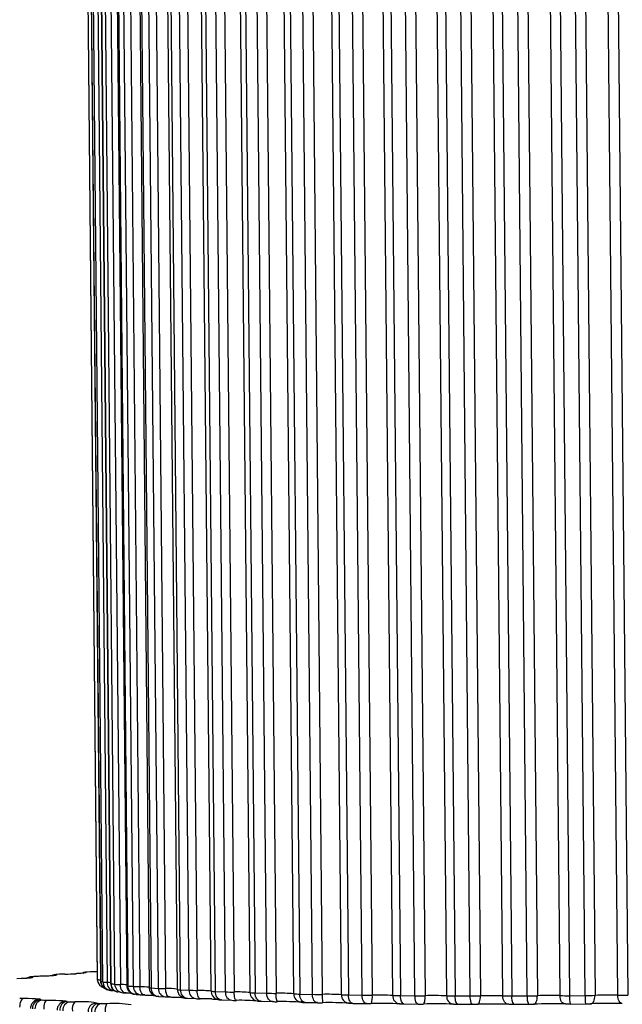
# Model space of a CAD drawing. Header units: millimetres. Extents: x -95 to 267, y -222 to 387.
# Tile 4 of 7: x 23 to 92, y -89 to 24. Entities that reach past the tile are written whole.
import ezdxf

# ---------------------------------------------------------------- set-up
doc = ezdxf.new("R2010")
doc.units = ezdxf.units.MM

msp = doc.modelspace()

# ---------------------------------------------------------------- linework, layer by layer
at = {"color": 7, "linetype": 'Continuous', "lineweight": 25}
for p, q in [((30.01, 111.59), (31.9, -86.21)), ((31.94, -86.29), (30.04, 111.52)), ((30.4, 111.32), (32.3, -86.49)), ((30.42, 111.31), (32.31, -86.5)), ((32.56, -86.57), (30.66, 111.23)), ((31.17, 111.19), (33.06, -86.61)), ((31.54, 111.06), (33.44, -86.75)), ((31.6, 111.04), (33.49, -86.77)), ((33.94, -86.84), (32.05, 110.97)), ((32.67, 110.93), (34.57, -86.88)), ((33.41, 110.81), (35.31, -87)), ((33.54, 110.78), (35.43, -87.03)), ((36.08, -87.09), (34.18, 110.71)), ((34.92, 110.68), (36.82, -87.13)), ((35.99, 110.58), (37.88, -87.23)), ((36.2, 110.54), (38.1, -87.27)), ((38.94, -87.33), (37.04, 110.48)), ((37.88, 110.45), (39.77, -87.35)), ((41.13, -87.44), (39.23, 110.37)), ((39.56, 110.32), (41.46, -87.48)), ((42.48, -87.54), (40.58, 110.27)), ((41.51, 110.25), (43.4, -87.56)), ((45.01, -87.63), (43.11, 110.17)), ((43.57, 110.13), (45.47, -87.68)), ((46.65, -87.72), (44.75, 110.08)), ((45.76, 110.07), (47.66, -87.74)), ((49.49, -87.8), (47.59, 110.01)), ((48.18, 109.97), (50.07, -87.84)), ((51.4, -87.88), (49.51, 109.93)), ((50.58, 109.92), (52.47, -87.89)), ((54.51, -87.94), (52.62, 109.87)), ((53.31, 109.83), (55.21, -87.98)), ((56.67, -88.01), (54.77, 109.8)), ((55.89, 109.8), (57.79, -88.01)), ((60.01, -88.05), (58.11, 109.76)), ((58.91, 109.73), (60.81, -88.08)), ((62.38, -88.1), (60.48, 109.71)), ((61.63, 109.71), (63.53, -88.1)), ((65.9, -88.13), (64, 109.68)), ((64.89, 109.66), (66.79, -88.15)), ((68.45, -88.16), (66.56, 109.64)), ((67.73, 109.65), (69.62, -88.16)), ((72.1, -88.17), (70.21, 109.64)), ((71.18, 109.62), (73.08, -88.19)), ((74.81, -88.19), (72.92, 109.61)), ((74.09, 109.63), (75.98, -88.18)), ((78.55, -88.18), (76.65, 109.63)), ((77.7, 109.62), (79.59, -88.19)), ((81.37, -88.19), (79.47, 109.62)), ((80.63, 109.64), (82.53, -88.17)), ((85.14, -88.15), (83.24, 109.65)), ((84.34, 109.65), (86.24, -88.16)), ((88.03, -88.15), (86.14, 109.66)), ((87.26, 109.69), (89.16, -88.12)), ((91.78, -88.09), (89.89, 109.71)), ((91.03, 109.71), (92.92, -88.1)), ((24.57, -85.97), (24.29, -86)), ((24.66, -85.97), (24.38, -86)), ((24.57, -85.97), (24.66, -85.97)), ((27.57, -85.7), (27.23, -85.73)), ((27.31, -85.72), (27.23, -85.73)), ((27.64, -85.7), (27.31, -85.72)), ((27.64, -85.7), (27.57, -85.7)), ((31.12, -85.43), (30.74, -85.46)), ((31.9, -85.4), (31.7, -85.41)), ((32.98, -87.43), (33.28, -87.52)), ((33.31, -87.53), (33.28, -87.52)), ((34.48, -87.75), (34.29, -87.73)), ((36.38, -88), (36.25, -88)), ((38.1, -87.27), (38.94, -87.33)), ((39, -88.24), (38.91, -88.23)), ((39, -88.24), (39.82, -88.3)), ((41.46, -87.48), (42.48, -87.54)), ((45.47, -87.68), (46.65, -87.72)), ((50.07, -87.84), (51.4, -87.88)), ((55.21, -87.98), (56.67, -88.01)), ((60.81, -88.08), (62.38, -88.1)), ((66.79, -88.15), (68.45, -88.16)), ((73.08, -88.19), (74.81, -88.19)), ((79.59, -88.19), (81.37, -88.19)), ((86.24, -88.16), (88.03, -88.15)), ((25.1, -88.62), (25.26, -88.61)), ((25.1, -88.62), (25.1, -88.62)), ((25.33, -88.63), (25.63, -88.66)), ((28.43, -88.85), (28.78, -88.87)), ((31.31, -89.16), (31.36, -89.13)), ((32.02, -89.04), (32.42, -89.06)), ((42.3, -88.45), (43.3, -88.5)), ((46.24, -88.64), (46.19, -88.64)), ((46.24, -88.64), (47.4, -88.69)), ((50.77, -88.8), (52.07, -88.84)), ((55.81, -88.93), (57.25, -88.96)), ((61.31, -89.04), (62.86, -89.06)), ((67.19, -89.11), (68.83, -89.12)), ((73.37, -89.14), (75.08, -89.15)), ((79.77, -89.15), (81.52, -89.14)), ((86.3, -89.12), (88.06, -89.1))]:
    msp.add_line(p, q, dxfattribs=at)
at = {"color": 8, "linetype": 'Continuous', "lineweight": 25}
for p, q in [((24.29, -86), (24.38, -86)), ((31.9, -85.4), (31.71, -85.41))]:
    msp.add_line(p, q, dxfattribs=at)
at = {"color": 8, "linetype": 'Continuous', "lineweight": 25, "flags": 128}
for points in [[(24.34, -86.03), (24.46, -86.05), (24.48, -86.08), (24.4, -86.1), (24.22, -86.13), (23.95, -86.16), (23.59, -86.18), (23.58, -86.18)], [(26.98, -85.78), (27.01, -85.78), (27.2, -85.75)], [(30.56, -85.49), (30.58, -85.51), (30.49, -85.54), (30.31, -85.57), (30.04, -85.59), (29.67, -85.62), (29.46, -85.63)], [(30.56, -85.49), (30.37, -85.51), (30.3, -85.53)], [(32.3, -86.49), (32.3, -86.49), (32.31, -86.5)], [(33.06, -86.61), (33.28, -86.62), (33.44, -86.63)], [(33.44, -86.75), (33.44, -86.75), (33.45, -86.76), (33.47, -86.76), (33.49, -86.77)]]:
    msp.add_lwpolyline(points, dxfattribs=at)
at = {"color": 7, "linetype": 'Continuous', "lineweight": 25, "flags": 128}
for points in [[(24.38, -86), (24.35, -86), (24.32, -86.01), (24.31, -86.01), (24.3, -86.01), (24.29, -86.02), (24.3, -86.02), (24.31, -86.02), (24.34, -86.03)], [(27.2, -85.75), (27.27, -85.78), (27.24, -85.81), (27.11, -85.83), (26.88, -85.86), (26.56, -85.88), (26.16, -85.91), (25.69, -85.93), (25.17, -85.94)], [(27.31, -85.72), (27.27, -85.73), (27.23, -85.73), (27.21, -85.74), (27.19, -85.74), (27.18, -85.74), (27.18, -85.75), (27.18, -85.75), (27.2, -85.75)], [(30.74, -85.46), (30.69, -85.46), (30.65, -85.46), (30.61, -85.47), (30.59, -85.47), (30.57, -85.48), (30.56, -85.48), (30.56, -85.48), (30.56, -85.49)], [(23.58, -86.18), (23.16, -86.2), (22.67, -86.22)], [(35.23, -87.84), (35.1, -87.83), (34.98, -87.78), (34.87, -87.69), (34.77, -87.57), (34.68, -87.43), (34.62, -87.26), (34.58, -87.07), (34.57, -86.88)], [(37.38, -88.08), (37.27, -88.07), (37.17, -88.02), (37.07, -87.94), (36.99, -87.82), (36.92, -87.67), (36.86, -87.5), (36.83, -87.32), (36.82, -87.13)], [(40.24, -88.31), (40.15, -88.3), (40.07, -88.25), (39.99, -88.17), (39.92, -88.05), (39.86, -87.9), (39.81, -87.73), (39.79, -87.55), (39.77, -87.35)], [(43.77, -88.51), (43.7, -88.5), (43.63, -88.46), (43.57, -88.37), (43.51, -88.25), (43.47, -88.11), (43.43, -87.94), (43.41, -87.75), (43.4, -87.56)], [(47.91, -88.69), (47.86, -88.68), (47.81, -88.63), (47.77, -88.55), (47.73, -88.43), (47.7, -88.29), (47.68, -88.12), (47.66, -87.93), (47.66, -87.74)], [(50.77, -88.8), (50.63, -88.79), (50.5, -88.74), (50.39, -88.65), (50.28, -88.54), (50.19, -88.39), (50.13, -88.22), (50.09, -88.03), (50.07, -87.84)], [(52.07, -88.84), (51.94, -88.83), (51.82, -88.78), (51.71, -88.69), (51.6, -88.57), (51.52, -88.43), (51.46, -88.26), (51.42, -88.07), (51.4, -87.88)], [(55.81, -88.93), (55.7, -88.92), (55.58, -88.87), (55.48, -88.79), (55.39, -88.67), (55.31, -88.52), (55.26, -88.35), (55.22, -88.17), (55.21, -87.98)], [(57.25, -88.96), (57.14, -88.95), (57.03, -88.9), (56.93, -88.82), (56.84, -88.7), (56.77, -88.55), (56.72, -88.39), (56.68, -88.2), (56.67, -88.01)], [(61.31, -89.04), (61.22, -89.03), (61.12, -88.98), (61.04, -88.89), (60.96, -88.77), (60.9, -88.63), (60.85, -88.46), (60.82, -88.27), (60.81, -88.08)], [(62.86, -89.06), (62.77, -89.05), (62.68, -89), (62.6, -88.91), (62.52, -88.8), (62.46, -88.65), (62.42, -88.48), (62.39, -88.3), (62.38, -88.1)], [(67.19, -89.11), (67.12, -89.1), (67.04, -89.05), (66.97, -88.96), (66.91, -88.84), (66.86, -88.7), (66.82, -88.53), (66.8, -88.34), (66.79, -88.15)], [(68.83, -89.12), (68.76, -89.11), (68.69, -89.06), (68.62, -88.98), (68.57, -88.86), (68.52, -88.71), (68.49, -88.54), (68.46, -88.36), (68.45, -88.16)], [(69.41, -89.12), (69.46, -89.1), (69.5, -89.05), (69.53, -88.97), (69.57, -88.85), (69.59, -88.7), (69.61, -88.54), (69.62, -88.35), (69.62, -88.16)], [(73.37, -89.14), (73.32, -89.13), (73.27, -89.08), (73.22, -89), (73.17, -88.88), (73.13, -88.74), (73.11, -88.57), (73.09, -88.38), (73.08, -88.19)], [(75.08, -89.15), (75.03, -89.14), (74.98, -89.09), (74.93, -89), (74.89, -88.89), (74.86, -88.74), (74.84, -88.57), (74.82, -88.39), (74.81, -88.19)], [(75.66, -89.14), (75.73, -89.13), (75.79, -89.08), (75.84, -88.99), (75.89, -88.87), (75.93, -88.73), (75.96, -88.56), (75.98, -88.37), (75.98, -88.18)], [(79.25, -89.14), (79.11, -89.13), (78.98, -89.08), (78.86, -88.99), (78.76, -88.87), (78.67, -88.73), (78.6, -88.56), (78.56, -88.37), (78.55, -88.18)], [(82.1, -89.13), (82.18, -89.12), (82.26, -89.07), (82.34, -88.98), (82.4, -88.86), (82.46, -88.72), (82.5, -88.55), (82.52, -88.36), (82.53, -88.17)], [(85.75, -89.11), (85.63, -89.1), (85.52, -89.05), (85.41, -88.97), (85.32, -88.85), (85.24, -88.7), (85.19, -88.53), (85.15, -88.35), (85.14, -88.15)], [(88.63, -89.09), (88.73, -89.08), (88.84, -89.03), (88.93, -88.94), (89.01, -88.82), (89.07, -88.67), (89.12, -88.5), (89.15, -88.32), (89.16, -88.12)], [(92.3, -89.05), (92.2, -89.04), (92.1, -88.99), (92.02, -88.91), (91.94, -88.79), (91.87, -88.64), (91.82, -88.47), (91.79, -88.29), (91.78, -88.09)], [(23.02, -89.49), (23.03, -89.3), (23.05, -89.11), (23.09, -88.93), (23.15, -88.77), (23.22, -88.64), (23.29, -88.54), (23.38, -88.48), (23.47, -88.45)], [(23.47, -88.45), (23.97, -88.46), (24.42, -88.47), (24.79, -88.49), (25.08, -88.51), (25.27, -88.53), (25.37, -88.55), (25.37, -88.58), (25.26, -88.61)], [(25.26, -88.61), (25.24, -88.61), (25.23, -88.61), (25.23, -88.62), (25.23, -88.62), (25.24, -88.62), (25.27, -88.63), (25.29, -88.63), (25.33, -88.63)], [(25.79, -89.72), (25.79, -89.52), (25.81, -89.33), (25.85, -89.15), (25.89, -89), (25.95, -88.87), (26.01, -88.77), (26.08, -88.7), (26.15, -88.67)], [(26.15, -88.67), (26.68, -88.68), (27.16, -88.69), (27.57, -88.71), (27.91, -88.72), (28.15, -88.74), (28.3, -88.77), (28.35, -88.79), (28.3, -88.82)], [(28.05, -88.85), (28.11, -88.84), (28.3, -88.82)], [(28.3, -88.82), (28.29, -88.82), (28.28, -88.83), (28.29, -88.83), (28.3, -88.83), (28.32, -88.84), (28.35, -88.84), (28.39, -88.84), (28.43, -88.85)], [(31.83, -89.01), (31.83, -89.02), (31.83, -89.02), (31.84, -89.03), (31.86, -89.03), (31.89, -89.03), (31.93, -89.04), (31.97, -89.04), (32.02, -89.04)]]:
    msp.add_lwpolyline(points, dxfattribs=at)
at = {"color": 8, "linetype": 'Continuous', "lineweight": 25}
for centre, radius, start, end in [((24.36, -86.96), 0.936, 91.4068, 118.5337), ((32.93, -86.28), 0.997, 180.5414, 221.1126), ((33.31, -86.49), 0.993, 180.4002, 250.6355), ((33.55, -86.57), 0.99, 180.3097, 254.3947), ((34.47, -86.77), 0.978, 179.7699, 259.0705), ((34.91, -86.85), 0.973, 179.5379, 260.8738), ((34.42, -96.45), 9.58, 84.683, 89.1175), ((35.42, -86.79), 0.235, 241.3922, 272.4557), ((36.39, -87.05), 0.959, 178.8041, 261.5551), ((37.03, -87.12), 0.952, 178.4592, 262.706), ((36.89, -95.24), 8.11, 82.9596, 90.5149), ((38.08, -86.73), 0.533, 248.4671, 272.149), ((39.03, -87.31), 0.935, 177.4561, 262.4071), ((39.86, -87.37), 0.928, 177.0178, 262.7247), ((43.37, -87.61), 0.901, 175.2519, 261.5275), ((46, -87.63), 0.994, 180.4329, 247.6205), ((46.35, -87.77), 0.882, 173.795, 259.9402), ((50.47, -87.8), 0.98, 179.8485, 259.3131), ((55.47, -87.96), 0.961, 178.9136, 262.2879), ((60.94, -88.09), 0.938, 177.6069, 262.8763), ((66.8, -88.19), 0.911, 175.9581, 262.1143), ((31.83, -90.01), 0.992, 90.3354, 118.4603)]:
    msp.add_arc(centre, radius, start, end, dxfattribs=at)
at = {"color": 7, "linetype": 'Continuous', "lineweight": 25}
for centre, radius, start, end in [((25.33, -93.98), 8.04, 91.1436, 94.7544), ((28.38, -95.96), 10.29, 91.0248, 94.0793), ((27.09, -35.97), 49.72, 271.2749, 272.7411), ((31.9, -98.03), 12.62, 90.8791, 93.5389), ((32.04, -86.2), 0.14, 186.1208, 221.0594), ((32.28, -84.98), 1.36, 255.285, 271.5391), ((33.53, -82.98), 3.73, 250.965, 254.8605), ((33.08, -83.19), 3.42, 261.1571, 269.6896), ((33.91, -86.72), 0.858, 172.5548, 262.859), ((37.05, -65.75), 21.31, 260.4053, 261.6223), ((34.64, -80.24), 6.64, 263.9443, 269.3633), ((42.16, -24.4), 62.99, 263.8674, 264.4583), ((36.93, -76.13), 10.99, 265.5782, 269.427), ((42.99, -26.46), 61.9, 263.8674, 264.4583), ((39.88, -71.06), 16.29, 266.663, 269.6131), ((40.08, -93.35), 6.01, 79.9729, 92.9405), ((41.41, -86.63), 0.853, 250.9146, 273.5815), ((42.36, -87.55), 0.898, 175.4593, 266.7085), ((43.47, -65.34), 22.21, 267.4467, 269.8406), ((43.71, -98.4), 10.84, 83.1116, 91.6106), ((45.47, -85.17), 2.51, 259.4935, 270.0798), ((47.51, -87.83), 0.861, 172.8045, 263.2393), ((47.61, -59.42), 28.32, 268.049, 270.0824), ((47.99, -104.66), 16.93, 84.9198, 91.1384), ((50.13, -82.56), 5.28, 263.0757, 269.4137), ((52.28, -53.79), 34.1, 268.5352, 270.3298), ((54.23, -88.13), 1.78, 172.3788, 203.8773), ((52.89, -111.77), 23.89, 86.1064, 91.0036), ((55.31, -78.76), 9.21, 265.0422, 269.3805), ((57.39, -48.95), 39.06, 268.9434, 270.5815), ((58.35, -119.21), 31.21, 86.9535, 91.0272), ((76.63, -88.09), 18.84, 179.7689, 182.6762), ((60.92, -73.89), 14.19, 266.2953, 269.5348), ((62.9, -45.34), 42.76, 269.298, 270.8397), ((61.44, -88.37), 2.11, 341.1184, 7.4562), ((64.29, -126.38), 38.28, 87.5956, 91.1365), ((66.88, -68.23), 19.92, 267.1748, 269.7515), ((68.76, -43.32), 44.85, 269.615, 271.1081), ((70.63, -132.65), 44.5, 88.1045, 91.2992), ((73.09, -62.18), 26.01, 267.8364, 269.9895), ((72.97, -88.27), 0.872, 173.6392, 264.4364), ((74.89, -43.06), 45.13, 269.9057, 271.3926), ((77.28, -137.45), 49.29, 88.5222, 91.5016), ((79.46, -56.22), 31.97, 268.3611, 270.2352), ((80.96, -88.43), 1.39, 170.2142, 211.1539), ((82.99, -88.42), 1.64, 171.697, 206.0712), ((81.23, -44.61), 43.58, 270.1784, 271.7006), ((84.11, -140.35), 52.21, 88.874, 91.7391), ((85.92, -50.86), 37.3, 268.7956, 270.4852), ((90.09, -88.38), 3.87, 176.7534, 190.9852), ((87.72, -47.8), 40.34, 270.4392, 272.0422), ((96.79, -88.32), 8.76, 178.8704, 185.1313), ((91.02, -141.06), 52.97, 89.1761, 92.0129), ((92.38, -46.57), 41.53, 269.1683, 270.7405), ((23.48, -81.82), 6.63, 265.7883, 269.9015), ((25.42, -89.61), 0.976, 95.1631, 183.2106), ((25.72, -89.63), 0.975, 95.3393, 183.3203), ((26.15, -79.9), 8.77, 266.5881, 269.9905), ((28.55, -89.8), 0.964, 97.0304, 184.3364), ((28.9, -89.82), 0.963, 97.2489, 184.4626), ((29.32, -77.82), 11.06, 267.2124, 270.1202), ((30.29, -89.69), 1.25, 139.4353, 190.8039), ((30.06, -98.74), 9.89, 79.7052, 94.1635), ((32.18, -89.98), 0.952, 99.3353, 185.6046), ((32.58, -90), 0.951, 99.6039, 185.7433), ((32.96, -75.67), 13.4, 267.7178, 270.272), ((34.43, -89.87), 1.62, 150.547, 188.7943), ((33.77, -104.44), 15.38, 82.3225, 92.7787), ((43.58, -132.64), 44.13, 88.0244, 89.7565), ((47.89, -74.54), 14.16, 268.049, 270.0824), ((48.38, -112.39), 23.7, 84.9198, 91.1384), ((52.51, -71.8), 17.05, 268.5352, 270.3298), ((53.19, -122.28), 33.44, 86.1064, 91.0036), ((57.61, -69.44), 19.53, 268.9434, 270.5815), ((58.59, -132.65), 43.69, 86.9535, 91.0272), ((63.12, -67.68), 21.38, 269.298, 270.8397), ((64.5, -142.65), 53.6, 87.5956, 91.1365), ((68.98, -66.7), 22.42, 269.615, 271.1081), ((70.83, -151.4), 62.3, 88.1045, 91.2992), ((73.38, -76.14), 13, 267.8364, 269.9895), ((75.11, -66.58), 22.56, 269.9057, 271.3926), ((77.47, -158.13), 69.01, 88.5222, 91.5016), ((79.71, -73.16), 15.99, 268.3611, 270.2352), ((81.45, -67.35), 21.79, 270.1784, 271.7006), ((84.31, -162.19), 73.09, 88.874, 91.7391), ((86.14, -70.46), 18.65, 268.7956, 270.4852), ((87.91, -68.93), 20.17, 270.4392, 272.0422), ((91.23, -163.2), 74.16, 89.1761, 92.0129)]:
    msp.add_arc(centre, radius, start, end, dxfattribs=at)
for points, knots in [([(24.29, -86), (24.24, -86.01), (24.16, -86.01), (23.99, -86.06), (23.85, -86.11), (23.79, -86.16), (23.78, -86.16)], [0, 0, 0, 0, 0.379934, 0.632517, 0.956789, 1, 1, 1, 1]), ([(26.99, -85.84), (26.99, -85.84), (26.99, -85.84), (26.84, -85.86), (26.49, -85.89), (25.89, -85.92), (25.38, -85.93), (25.15, -85.94)], [0, 0, 0, 0, 0.060236, 0.208564, 0.458927, 0.757305, 1, 1, 1, 1]), ([(27.23, -85.73), (27.17, -85.73), (27.08, -85.74), (26.89, -85.78), (26.77, -85.82), (26.71, -85.86), (26.71, -85.87)], [0, 0, 0, 0, 0.4680258, 0.6960755, 0.9847366, 1, 1, 1, 1]), ([(30.31, -85.56), (30.31, -85.56), (30.32, -85.56), (30.22, -85.57), (29.97, -85.6), (29.62, -85.62), (29.42, -85.63)], [0, 0, 0, 0, 0.040824, 0.232219, 0.566454, 1, 1, 1, 1]), ([(30.67, -85.46), (30.61, -85.46), (30.51, -85.47), (30.4, -85.49), (30.32, -85.51), (30.3, -85.52)], [0, 0, 0, 0, 0.555359, 0.849033, 1, 1, 1, 1]), ([(24.21, -86.12), (24.2, -86.12), (24.18, -86.13), (23.98, -86.15), (23.7, -86.17), (23.53, -86.18)], [0, 0, 0, 0, 0.188497, 0.5217747, 1, 1, 1, 1]), ([(31.91, -86.28), (31.95, -86.47), (32.01, -86.72), (32.13, -86.87), (32.16, -86.91)], [0, 0, 0, 0, 0.7612827, 1, 1, 1, 1]), ([(32.16, -86.91), (32.24, -86.99), (32.37, -87.12), (32.56, -87.21), (32.64, -87.23), (32.66, -87.24)], [0, 0, 0, 0, 0.590551, 0.87168, 1, 1, 1, 1]), ([(32.31, -86.49), (32.3, -86.5), (32.28, -86.64), (32.36, -86.87), (32.52, -87.12), (32.7, -87.29), (32.86, -87.38), (32.95, -87.42), (32.98, -87.43)], [0, 0, 0, 0, 0.0327985, 0.3280089, 0.5612494, 0.7573509, 0.9241623, 1, 1, 1, 1]), ([(33.45, -86.75), (33.46, -86.86), (33.47, -87.07), (33.62, -87.33), (33.79, -87.52), (33.98, -87.64), (34.14, -87.7), (34.24, -87.73), (34.29, -87.73), (34.3, -87.74)], [0, 0, 0, 0, 0.218583, 0.428126, 0.601654, 0.749541, 0.873136, 0.969116, 1, 1, 1, 1]), ([(35.33, -87), (35.32, -87.05), (35.31, -87.22), (35.42, -87.47), (35.59, -87.7), (35.77, -87.84), (35.94, -87.93), (36.09, -87.97), (36.19, -87.99), (36.24, -87.99), (36.26, -88)], [0, 0, 0, 0, 0.104003, 0.313428, 0.482884, 0.626749, 0.748521, 0.846791, 0.923471, 1, 1, 1, 1]), ([(33.28, -87.52), (33.33, -87.53), (33.42, -87.55), (33.56, -87.57), (33.67, -87.57), (33.76, -87.58)], [0, 0, 0, 0, 0.261318, 0.459835, 1, 1, 1, 1]), ([(34.76, -87.81), (34.82, -87.82), (34.95, -87.83), (35.11, -87.84), (35.19, -87.84)], [0, 0, 0, 0, 0.494053, 1, 1, 1, 1]), ([(35.19, -87.84), (35.32, -87.84), (35.62, -87.85), (35.81, -87.86), (35.92, -87.87)], [0, 0, 0, 0, 0.437828, 1, 1, 1, 1]), ([(36.91, -88.06), (36.97, -88.07), (37.09, -88.08), (37.27, -88.08), (37.35, -88.08)], [0, 0, 0, 0, 0.484793, 1, 1, 1, 1]), ([(37.35, -88.08), (37.5, -88.09), (37.91, -88.1), (38.36, -88.12), (38.64, -88.14), (38.64, -88.14), (38.64, -88.14)], [0, 0, 0, 0, 0.21036, 0.607965, 0.893682, 1, 1, 1, 1]), ([(37.89, -87.23), (37.89, -87.24), (37.87, -87.38), (37.95, -87.61), (38.1, -87.87), (38.29, -88.03), (38.47, -88.14), (38.62, -88.19), (38.74, -88.22), (38.83, -88.23), (38.88, -88.23), (38.92, -88.24)], [0, 0, 0, 0, 0.027183, 0.236619, 0.40219, 0.541441, 0.659884, 0.757607, 0.832488, 0.906701, 1, 1, 1, 1]), ([(39.74, -88.3), (39.81, -88.3), (39.94, -88.31), (40.13, -88.31), (40.22, -88.31)], [0, 0, 0, 0, 0.481008, 1, 1, 1, 1]), ([(40.22, -88.31), (40.37, -88.31), (40.82, -88.32), (41.4, -88.34), (41.74, -88.36), (41.88, -88.38), (41.86, -88.38), (41.86, -88.38)], [0, 0, 0, 0, 0.1820577, 0.5283434, 0.817807, 0.9733747, 1, 1, 1, 1]), ([(41.14, -87.46), (41.14, -87.5), (41.13, -87.65), (41.22, -87.88), (41.38, -88.12), (41.57, -88.27), (41.74, -88.36), (41.89, -88.41), (42, -88.43), (42.11, -88.44), (42.19, -88.45), (42.24, -88.45)], [0, 0, 0, 0, 0.054247, 0.241926, 0.392783, 0.520542, 0.628899, 0.71709, 0.785104, 0.860622, 1, 1, 1, 1]), ([(25.1, -88.62), (25.07, -88.62), (24.99, -88.64), (24.83, -88.69), (24.61, -88.82), (24.4, -89.04), (24.25, -89.33), (24.25, -89.54), (24.25, -89.63)], [0, 0, 0, 0, 0.090816, 0.209931, 0.364649, 0.592597, 0.824027, 1, 1, 1, 1]), ([(28.06, -88.85), (28, -88.87), (27.86, -88.91), (27.63, -89.06), (27.42, -89.3), (27.3, -89.58), (27.31, -89.77), (27.31, -89.83)], [0, 0, 0, 0, 0.155932, 0.339796, 0.59461, 0.853118, 1, 1, 1, 1]), ([(31.37, -89.13), (31.3, -89.17), (31.14, -89.27), (30.95, -89.51), (30.84, -89.79), (30.85, -89.97), (30.85, -90.03)], [0, 0, 0, 0, 0.214329, 0.513756, 0.835477, 1, 1, 1, 1]), ([(43.24, -88.5), (43.31, -88.51), (43.46, -88.51), (43.65, -88.51), (43.75, -88.52)], [0, 0, 0, 0, 0.479042, 1, 1, 1, 1]), ([(45.05, -88.54), (45.26, -88.55), (45.59, -88.57), (45.7, -88.58), (45.75, -88.58)], [0, 0, 0, 0, 0.624945, 1, 1, 1, 1]), ([(45.64, -88.55), (45.7, -88.57), (45.79, -88.6), (45.91, -88.62), (46.02, -88.63), (46.12, -88.64), (46.19, -88.64)], [0, 0, 0, 0, 0.244498, 0.395601, 0.60476, 1, 1, 1, 1]), ([(45.75, -88.58), (45.75, -88.59), (45.76, -88.59), (45.72, -88.58), (45.66, -88.56), (45.64, -88.55)], [0, 0, 0, 0, 0.2660629, 0.713471, 1, 1, 1, 1]), ([(50.29, -88.77), (50.36, -88.78), (50.49, -88.79), (50.65, -88.8), (50.73, -88.8)], [0, 0, 0, 0, 0.501538, 1, 1, 1, 1]), ([(55.34, -88.91), (55.4, -88.92), (55.53, -88.93), (55.7, -88.93), (55.78, -88.93)], [0, 0, 0, 0, 0.4872706, 1, 1, 1, 1]), ([(60.82, -89.02), (60.89, -89.02), (61.02, -89.03), (61.2, -89.04), (61.29, -89.04)], [0, 0, 0, 0, 0.482133, 1, 1, 1, 1]), ([(66.68, -89.09), (66.75, -89.1), (66.89, -89.1), (67.08, -89.11), (67.18, -89.11)], [0, 0, 0, 0, 0.479664, 1, 1, 1, 1])]:
    msp.add_open_spline(points, degree=3, knots=knots, dxfattribs=at)

doc.saveas('drawing.dxf')
